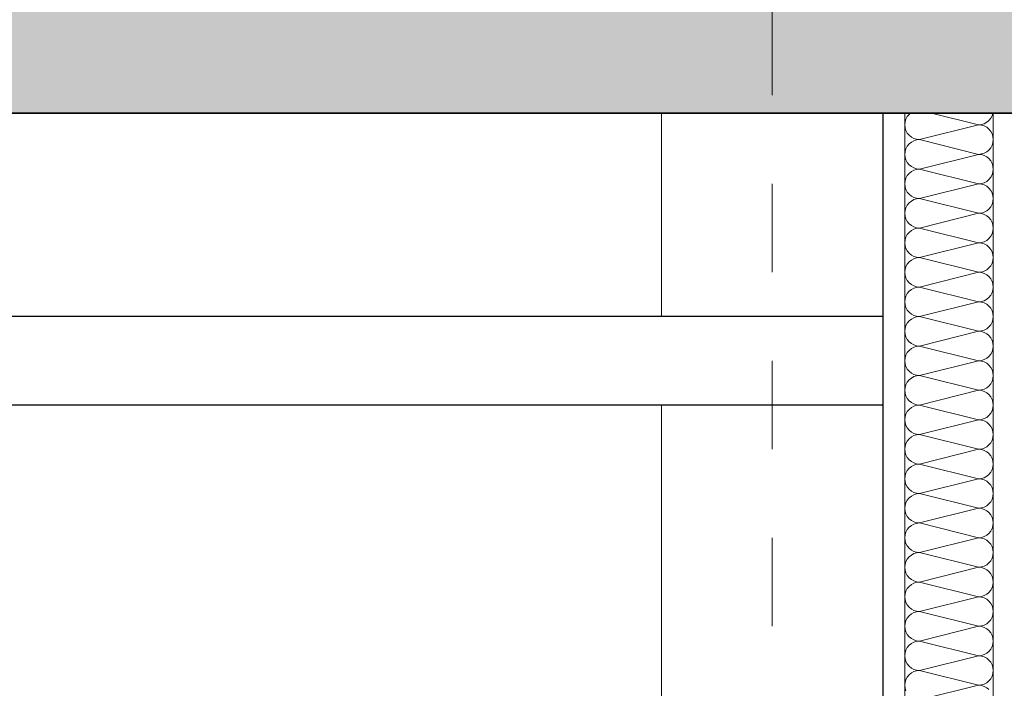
# Model space of a CAD drawing. Header units: metres. Extents: x -16 to 43.7, y -22.2 to 4.
# Tile 46 of 77: x 15.054 to 16.167, y -7.145 to -6.39. Entities that reach past the tile are written whole.
import ezdxf

# ---------------------------------------------------------------- set-up
doc = ezdxf.new("R2010")
doc.units = ezdxf.units.M
doc.header["$MEASUREMENT"] = 0
doc.linetypes.add('Raster', pattern=[0.2, 0.1, -0.05, 0, -0.05])
doc.layers.get('0').update_dxf_attribs({"color": 8, "lineweight": 9})
doc.layers.get('Defpoints').update_dxf_attribs({"color": 8, "lineweight": 9})
for name, color, linetype in [('Neubau_A-Decken', 8, 'Continuous'), ('Neubau_A-Stützen', 8, 'Continuous'), ('Neubau_A-TB Wände', 8, 'Continuous'), ('Neubau_B-abgehängte Decke', 8, 'Continuous'), ('Neubau_R-Konstruktionsraster gross', 33, 'Continuous'), ('Neubau_T-Bemaßung', 8, 'Continuous')]:
    doc.layers.add(name, color=color, linetype=linetype)
doc.styles.add('ERSTELLTER_STIL_2', font='arial.ttf')
doc.dimstyles.new('ERSTELLTER_STIL__1', dxfattribs={"dimtxt": 0.0875, "dimasz": 0.059375, "dimexe": 0.18, "dimexo": 0.0625, "dimgap": 0, "dimtad": 1, "dimzin": 0, "dimdsep": 46, "dimtxsty": 'ERSTELLTER_STIL_2', "dimblk": 'ARROWHEAD_6', "dimblk1": 'ARROWHEAD_6', "dimblk2": 'ARROWHEAD_6', "dimcen": 0.09, "dimclrd": 7, "dimclre": 7, "dimclrt": 7, "dimazin": 0, "dimtfac": 1, "dimtdec": 4, "dimtmove": 0, "dimatfit": 3, "dimfxl": 1, "dimtolj": 1, "dimtzin": 0, "dimarcsym": 0})

# ---------------------------------------------------------------- blocks, each defined once
blk = doc.blocks.new('*X235', base_point=(3718.7656, 0))
at = {"layer": 'Neubau_A-TB Wände', "color": 8, "linetype": 'Continuous', "lineweight": 9}
for p, q in [((4099.7113, 3.6759), (4099.7098, 3.673)), ((4099.7134, 3.6785), (4099.7113, 3.6759)), ((4099.7153, 3.68), (4099.7134, 3.6785)), ((4099.7918, 3.6667), (4099.7385, 3.68)), ((4099.8036, 3.6715), (4099.8057, 3.6741)), ((4099.8057, 3.6741), (4099.8072, 3.677)), ((4099.8072, 3.677), (4099.8082, 3.68)), ((4099.7088, 3.6699), (4099.7085, 3.6667)), ((4099.7085, 3.6667), (4099.7088, 3.6634)), ((4099.7098, 3.673), (4099.7088, 3.6699)), ((4099.7088, 3.6634), (4099.7098, 3.6603)), ((4099.7918, 3.6667), (4099.7252, 3.65)), ((4099.7918, 3.6667), (4099.7951, 3.667)), ((4099.7951, 3.6663), (4099.7918, 3.6667)), ((4099.7951, 3.667), (4099.7982, 3.6679)), ((4099.7982, 3.6654), (4099.7951, 3.6663)), ((4099.7982, 3.6679), (4099.8011, 3.6695)), ((4099.8011, 3.6639), (4099.7982, 3.6654)), ((4099.8011, 3.6695), (4099.8036, 3.6715)), ((4099.8036, 3.6618), (4099.8011, 3.6639)), ((4099.7098, 3.6603), (4099.7113, 3.6574)), ((4099.7113, 3.6574), (4099.7134, 3.6549)), ((4099.7134, 3.6549), (4099.7159, 3.6528)), ((4099.7159, 3.6528), (4099.7188, 3.6513)), ((4099.8057, 3.6593), (4099.8036, 3.6618)), ((4099.8072, 3.6564), (4099.8057, 3.6593)), ((4099.8082, 3.6533), (4099.8072, 3.6564)), ((4099.8085, 3.65), (4099.8082, 3.6533)), ((4099.7113, 3.6426), (4099.7098, 3.6397)), ((4099.7134, 3.6451), (4099.7113, 3.6426)), ((4099.7159, 3.6472), (4099.7134, 3.6451)), ((4099.7188, 3.6487), (4099.7159, 3.6472)), ((4099.7188, 3.6513), (4099.7219, 3.6503)), ((4099.7219, 3.6497), (4099.7188, 3.6487)), ((4099.7219, 3.6503), (4099.7252, 3.65)), ((4099.7252, 3.65), (4099.7219, 3.6497)), ((4099.7918, 3.6333), (4099.7252, 3.65)), ((4099.8036, 3.6382), (4099.8057, 3.6407)), ((4099.8057, 3.6407), (4099.8072, 3.6436)), ((4099.8072, 3.6436), (4099.8082, 3.6467)), ((4099.8082, 3.6467), (4099.8085, 3.65)), ((4099.7088, 3.6366), (4099.7085, 3.6333)), ((4099.7085, 3.6333), (4099.7088, 3.6301)), ((4099.7098, 3.6397), (4099.7088, 3.6366)), ((4099.7088, 3.6301), (4099.7098, 3.627)), ((4099.7918, 3.6333), (4099.7252, 3.6167)), ((4099.7918, 3.6333), (4099.7951, 3.6337)), ((4099.7951, 3.633), (4099.7918, 3.6333)), ((4099.7951, 3.6337), (4099.7982, 3.6346)), ((4099.7982, 3.6321), (4099.7951, 3.633)), ((4099.7982, 3.6346), (4099.8011, 3.6361)), ((4099.8011, 3.6305), (4099.7982, 3.6321)), ((4099.8011, 3.6361), (4099.8036, 3.6382)), ((4099.8036, 3.6285), (4099.8011, 3.6305)), ((4099.7098, 3.627), (4099.7113, 3.6241)), ((4099.7113, 3.6241), (4099.7134, 3.6215)), ((4099.7134, 3.6215), (4099.7159, 3.6195)), ((4099.7159, 3.6195), (4099.7188, 3.6179)), ((4099.7188, 3.6179), (4099.7219, 3.617)), ((4099.8057, 3.6259), (4099.8036, 3.6285)), ((4099.8072, 3.623), (4099.8057, 3.6259)), ((4099.8082, 3.6199), (4099.8072, 3.623)), ((4099.8085, 3.6167), (4099.8082, 3.6199)), ((4099.7113, 3.6093), (4099.7098, 3.6064)), ((4099.7134, 3.6118), (4099.7113, 3.6093)), ((4099.7159, 3.6139), (4099.7134, 3.6118)), ((4099.7188, 3.6154), (4099.7159, 3.6139)), ((4099.7219, 3.6163), (4099.7188, 3.6154)), ((4099.7219, 3.617), (4099.7252, 3.6167)), ((4099.7252, 3.6167), (4099.7219, 3.6163)), ((4099.7918, 3.6), (4099.7252, 3.6167)), ((4099.8036, 3.6049), (4099.8057, 3.6074)), ((4099.8057, 3.6074), (4099.8072, 3.6103)), ((4099.8072, 3.6103), (4099.8082, 3.6134)), ((4099.8082, 3.6134), (4099.8085, 3.6167)), ((4099.7088, 3.6033), (4099.7085, 3.6)), ((4099.7085, 3.6), (4099.7088, 3.5967)), ((4099.7098, 3.6064), (4099.7088, 3.6033)), ((4099.7088, 3.5967), (4099.7098, 3.5936)), ((4099.7918, 3.6), (4099.7252, 3.5833)), ((4099.7918, 3.6), (4099.7951, 3.6003)), ((4099.7951, 3.5997), (4099.7918, 3.6)), ((4099.7951, 3.6003), (4099.7982, 3.6013)), ((4099.7982, 3.5987), (4099.7951, 3.5997)), ((4099.7982, 3.6013), (4099.8011, 3.6028)), ((4099.8011, 3.5972), (4099.7982, 3.5987)), ((4099.8011, 3.6028), (4099.8036, 3.6049)), ((4099.8036, 3.5951), (4099.8011, 3.5972)), ((4099.7098, 3.5936), (4099.7113, 3.5907)), ((4099.7113, 3.5907), (4099.7134, 3.5882)), ((4099.7134, 3.5882), (4099.7159, 3.5861)), ((4099.7159, 3.5861), (4099.7188, 3.5846)), ((4099.7188, 3.5846), (4099.7219, 3.5837)), ((4099.8057, 3.5926), (4099.8036, 3.5951)), ((4099.8072, 3.5897), (4099.8057, 3.5926)), ((4099.8082, 3.5866), (4099.8072, 3.5897)), ((4099.8085, 3.5833), (4099.8082, 3.5866)), ((4099.7113, 3.5759), (4099.7098, 3.573)), ((4099.7134, 3.5785), (4099.7113, 3.5759)), ((4099.7159, 3.5805), (4099.7134, 3.5785)), ((4099.7188, 3.5821), (4099.7159, 3.5805)), ((4099.7219, 3.583), (4099.7188, 3.5821)), ((4099.7219, 3.5837), (4099.7252, 3.5833)), ((4099.7252, 3.5833), (4099.7219, 3.583)), ((4099.7918, 3.5667), (4099.7252, 3.5833)), ((4099.8036, 3.5715), (4099.8057, 3.5741)), ((4099.8057, 3.5741), (4099.8072, 3.577)), ((4099.8072, 3.577), (4099.8082, 3.5801)), ((4099.8082, 3.5801), (4099.8085, 3.5833)), ((4099.7088, 3.5699), (4099.7085, 3.5667)), ((4099.7085, 3.5667), (4099.7088, 3.5634)), ((4099.7098, 3.573), (4099.7088, 3.5699)), ((4099.7088, 3.5634), (4099.7098, 3.5603)), ((4099.7918, 3.5667), (4099.7252, 3.55)), ((4099.7918, 3.5667), (4099.7951, 3.567)), ((4099.7951, 3.5663), (4099.7918, 3.5667)), ((4099.7951, 3.567), (4099.7982, 3.5679)), ((4099.7982, 3.5654), (4099.7951, 3.5663)), ((4099.7982, 3.5679), (4099.8011, 3.5695)), ((4099.8011, 3.5639), (4099.7982, 3.5654)), ((4099.8011, 3.5695), (4099.8036, 3.5715)), ((4099.8036, 3.5618), (4099.8011, 3.5639)), ((4099.7098, 3.5603), (4099.7113, 3.5574)), ((4099.7113, 3.5574), (4099.7134, 3.5549)), ((4099.7134, 3.5549), (4099.7159, 3.5528)), ((4099.7159, 3.5528), (4099.7188, 3.5513)), ((4099.7188, 3.5513), (4099.7219, 3.5503)), ((4099.8057, 3.5593), (4099.8036, 3.5618)), ((4099.8072, 3.5564), (4099.8057, 3.5593)), ((4099.8082, 3.5533), (4099.8072, 3.5564)), ((4099.8085, 3.55), (4099.8082, 3.5533)), ((4099.7113, 3.5426), (4099.7098, 3.5397)), ((4099.7134, 3.5451), (4099.7113, 3.5426)), ((4099.7159, 3.5472), (4099.7134, 3.5451)), ((4099.7188, 3.5487), (4099.7159, 3.5472)), ((4099.7219, 3.5497), (4099.7188, 3.5487)), ((4099.7219, 3.5503), (4099.7252, 3.55)), ((4099.7252, 3.55), (4099.7219, 3.5497)), ((4099.7918, 3.5333), (4099.7252, 3.55)), ((4099.8036, 3.5382), (4099.8057, 3.5407)), ((4099.8057, 3.5407), (4099.8072, 3.5436)), ((4099.8072, 3.5436), (4099.8082, 3.5467)), ((4099.8082, 3.5467), (4099.8085, 3.55)), ((4099.7088, 3.5366), (4099.7085, 3.5333)), ((4099.7085, 3.5333), (4099.7088, 3.5301)), ((4099.7098, 3.5397), (4099.7088, 3.5366)), ((4099.7088, 3.5301), (4099.7098, 3.527)), ((4099.7918, 3.5333), (4099.7252, 3.5167)), ((4099.7918, 3.5333), (4099.7951, 3.5337)), ((4099.7951, 3.533), (4099.7918, 3.5333)), ((4099.7951, 3.5337), (4099.7982, 3.5346)), ((4099.7982, 3.5321), (4099.7951, 3.533)), ((4099.7982, 3.5346), (4099.8011, 3.5361)), ((4099.8011, 3.5305), (4099.7982, 3.5321)), ((4099.8011, 3.5361), (4099.8036, 3.5382)), ((4099.8036, 3.5285), (4099.8011, 3.5305)), ((4099.7098, 3.527), (4099.7113, 3.5241)), ((4099.7113, 3.5241), (4099.7134, 3.5215)), ((4099.7134, 3.5215), (4099.7159, 3.5195)), ((4099.7159, 3.5195), (4099.7188, 3.5179)), ((4099.7188, 3.5179), (4099.7219, 3.517)), ((4099.8057, 3.5259), (4099.8036, 3.5285)), ((4099.8072, 3.523), (4099.8057, 3.5259)), ((4099.8082, 3.5199), (4099.8072, 3.523)), ((4099.8085, 3.5167), (4099.8082, 3.5199)), ((4099.7113, 3.5093), (4099.7098, 3.5064)), ((4099.7134, 3.5118), (4099.7113, 3.5093)), ((4099.7159, 3.5139), (4099.7134, 3.5118)), ((4099.7188, 3.5154), (4099.7159, 3.5139)), ((4099.7219, 3.5163), (4099.7188, 3.5154)), ((4099.7219, 3.517), (4099.7252, 3.5167)), ((4099.7252, 3.5167), (4099.7219, 3.5163)), ((4099.7918, 3.5), (4099.7252, 3.5167)), ((4099.8036, 3.5049), (4099.8057, 3.5074)), ((4099.8057, 3.5074), (4099.8072, 3.5103)), ((4099.8072, 3.5103), (4099.8082, 3.5134)), ((4099.8082, 3.5134), (4099.8085, 3.5167)), ((4099.7088, 3.5033), (4099.7085, 3.5)), ((4099.7085, 3.5), (4099.7088, 3.4967)), ((4099.7098, 3.5064), (4099.7088, 3.5033)), ((4099.7088, 3.4967), (4099.7098, 3.4936)), ((4099.7918, 3.5), (4099.7252, 3.4833)), ((4099.7918, 3.5), (4099.7951, 3.5003)), ((4099.7951, 3.4997), (4099.7918, 3.5)), ((4099.7951, 3.5003), (4099.7982, 3.5013)), ((4099.7982, 3.4987), (4099.7951, 3.4997)), ((4099.7982, 3.5013), (4099.8011, 3.5028)), ((4099.8011, 3.4972), (4099.7982, 3.4987)), ((4099.8011, 3.5028), (4099.8036, 3.5049)), ((4099.8036, 3.4951), (4099.8011, 3.4972)), ((4099.7098, 3.4936), (4099.7113, 3.4907)), ((4099.7113, 3.4907), (4099.7134, 3.4882)), ((4099.7134, 3.4882), (4099.7159, 3.4861)), ((4099.7159, 3.4861), (4099.7188, 3.4846)), ((4099.7188, 3.4846), (4099.7219, 3.4837)), ((4099.8057, 3.4926), (4099.8036, 3.4951)), ((4099.8072, 3.4897), (4099.8057, 3.4926)), ((4099.8082, 3.4866), (4099.8072, 3.4897)), ((4099.8085, 3.4833), (4099.8082, 3.4866)), ((4099.7113, 3.4759), (4099.7098, 3.473)), ((4099.7134, 3.4785), (4099.7113, 3.4759)), ((4099.7159, 3.4805), (4099.7134, 3.4785)), ((4099.7188, 3.4821), (4099.7159, 3.4805)), ((4099.7219, 3.483), (4099.7188, 3.4821)), ((4099.7219, 3.4837), (4099.7252, 3.4833)), ((4099.7252, 3.4833), (4099.7219, 3.483)), ((4099.7918, 3.4667), (4099.7252, 3.4833)), ((4099.8036, 3.4715), (4099.8057, 3.4741)), ((4099.8057, 3.4741), (4099.8072, 3.477)), ((4099.8072, 3.477), (4099.8082, 3.4801)), ((4099.8082, 3.4801), (4099.8085, 3.4833)), ((4099.7088, 3.4699), (4099.7085, 3.4667)), ((4099.7085, 3.4667), (4099.7088, 3.4634)), ((4099.7098, 3.473), (4099.7088, 3.4699)), ((4099.7088, 3.4634), (4099.7098, 3.4603)), ((4099.7918, 3.4667), (4099.7252, 3.45)), ((4099.7918, 3.4667), (4099.7951, 3.467)), ((4099.7951, 3.4663), (4099.7918, 3.4667)), ((4099.7951, 3.467), (4099.7982, 3.4679)), ((4099.7982, 3.4654), (4099.7951, 3.4663)), ((4099.7982, 3.4679), (4099.8011, 3.4695)), ((4099.8011, 3.4639), (4099.7982, 3.4654)), ((4099.8011, 3.4695), (4099.8036, 3.4715)), ((4099.8036, 3.4618), (4099.8011, 3.4639)), ((4099.7098, 3.4603), (4099.7113, 3.4574)), ((4099.7113, 3.4574), (4099.7134, 3.4549)), ((4099.7134, 3.4549), (4099.7159, 3.4528)), ((4099.7159, 3.4528), (4099.7188, 3.4513)), ((4099.7188, 3.4513), (4099.7219, 3.4503)), ((4099.8057, 3.4593), (4099.8036, 3.4618)), ((4099.8072, 3.4564), (4099.8057, 3.4593)), ((4099.8082, 3.4533), (4099.8072, 3.4564)), ((4099.8085, 3.45), (4099.8082, 3.4533)), ((4099.7113, 3.4426), (4099.7098, 3.4397)), ((4099.7134, 3.4451), (4099.7113, 3.4426)), ((4099.7159, 3.4472), (4099.7134, 3.4451)), ((4099.7188, 3.4487), (4099.7159, 3.4472)), ((4099.7219, 3.4497), (4099.7188, 3.4487)), ((4099.7219, 3.4503), (4099.7252, 3.45)), ((4099.7252, 3.45), (4099.7219, 3.4497)), ((4099.7918, 3.4333), (4099.7252, 3.45)), ((4099.8036, 3.4382), (4099.8057, 3.4407)), ((4099.8057, 3.4407), (4099.8072, 3.4436)), ((4099.8072, 3.4436), (4099.8082, 3.4467)), ((4099.8082, 3.4467), (4099.8085, 3.45)), ((4099.7088, 3.4366), (4099.7085, 3.4333)), ((4099.7085, 3.4333), (4099.7088, 3.4301)), ((4099.7098, 3.4397), (4099.7088, 3.4366)), ((4099.7088, 3.4301), (4099.7098, 3.427)), ((4099.7918, 3.4333), (4099.7252, 3.4167)), ((4099.7918, 3.4333), (4099.7951, 3.4337)), ((4099.7951, 3.433), (4099.7918, 3.4333)), ((4099.7951, 3.4337), (4099.7982, 3.4346)), ((4099.7982, 3.4321), (4099.7951, 3.433)), ((4099.7982, 3.4346), (4099.8011, 3.4361)), ((4099.8011, 3.4305), (4099.7982, 3.4321)), ((4099.8011, 3.4361), (4099.8036, 3.4382)), ((4099.8036, 3.4285), (4099.8011, 3.4305)), ((4099.7098, 3.427), (4099.7113, 3.4241)), ((4099.7113, 3.4241), (4099.7134, 3.4215)), ((4099.7134, 3.4215), (4099.7159, 3.4195)), ((4099.7159, 3.4195), (4099.7188, 3.4179)), ((4099.7188, 3.4179), (4099.7219, 3.417)), ((4099.8057, 3.4259), (4099.8036, 3.4285)), ((4099.8072, 3.423), (4099.8057, 3.4259)), ((4099.8082, 3.4199), (4099.8072, 3.423)), ((4099.8085, 3.4167), (4099.8082, 3.4199)), ((4099.7113, 3.4093), (4099.7098, 3.4064)), ((4099.7134, 3.4118), (4099.7113, 3.4093)), ((4099.7159, 3.4139), (4099.7134, 3.4118)), ((4099.7188, 3.4154), (4099.7159, 3.4139)), ((4099.7219, 3.4163), (4099.7188, 3.4154)), ((4099.7219, 3.417), (4099.7252, 3.4167)), ((4099.7252, 3.4167), (4099.7219, 3.4163)), ((4099.7918, 3.4), (4099.7252, 3.4167)), ((4099.8036, 3.4049), (4099.8057, 3.4074)), ((4099.8057, 3.4074), (4099.8072, 3.4103)), ((4099.8072, 3.4103), (4099.8082, 3.4134)), ((4099.8082, 3.4134), (4099.8085, 3.4167)), ((4099.7088, 3.4033), (4099.7085, 3.4)), ((4099.7085, 3.4), (4099.7088, 3.3967)), ((4099.7098, 3.4064), (4099.7088, 3.4033)), ((4099.7088, 3.3967), (4099.7098, 3.3936)), ((4099.7918, 3.4), (4099.7252, 3.3833)), ((4099.7918, 3.4), (4099.7951, 3.4003)), ((4099.7951, 3.3997), (4099.7918, 3.4)), ((4099.7951, 3.4003), (4099.7982, 3.4013)), ((4099.7982, 3.3987), (4099.7951, 3.3997)), ((4099.7982, 3.4013), (4099.8011, 3.4028)), ((4099.8011, 3.3972), (4099.7982, 3.3987)), ((4099.8011, 3.4028), (4099.8036, 3.4049)), ((4099.8036, 3.3951), (4099.8011, 3.3972)), ((4099.7098, 3.3936), (4099.7113, 3.3907)), ((4099.7113, 3.3907), (4099.7134, 3.3882)), ((4099.7134, 3.3882), (4099.7159, 3.3861)), ((4099.7159, 3.3861), (4099.7188, 3.3846)), ((4099.7188, 3.3846), (4099.7219, 3.3837)), ((4099.8057, 3.3926), (4099.8036, 3.3951)), ((4099.8072, 3.3897), (4099.8057, 3.3926)), ((4099.8082, 3.3866), (4099.8072, 3.3897)), ((4099.8085, 3.3833), (4099.8082, 3.3866)), ((4099.7098, 3.373), (4099.7088, 3.3699)), ((4099.7113, 3.3759), (4099.7098, 3.373)), ((4099.7134, 3.3785), (4099.7113, 3.3759)), ((4099.7159, 3.3805), (4099.7134, 3.3785)), ((4099.7188, 3.3821), (4099.7159, 3.3805)), ((4099.7219, 3.383), (4099.7188, 3.3821)), ((4099.7219, 3.3837), (4099.7252, 3.3833)), ((4099.7252, 3.3833), (4099.7219, 3.383)), ((4099.7918, 3.3667), (4099.7252, 3.3833)), ((4099.8036, 3.3715), (4099.8057, 3.3741)), ((4099.8057, 3.3741), (4099.8072, 3.377)), ((4099.8072, 3.377), (4099.8082, 3.3801)), ((4099.8082, 3.3801), (4099.8085, 3.3833)), ((4099.7088, 3.3699), (4099.7085, 3.3667)), ((4099.7085, 3.3667), (4099.7088, 3.3634)), ((4099.7088, 3.3634), (4099.7098, 3.3603)), ((4099.7918, 3.3667), (4099.7252, 3.35)), ((4099.7918, 3.3667), (4099.7951, 3.367)), ((4099.7951, 3.3663), (4099.7918, 3.3667)), ((4099.7951, 3.367), (4099.7982, 3.3679)), ((4099.7982, 3.3654), (4099.7951, 3.3663)), ((4099.7982, 3.3679), (4099.8011, 3.3695)), ((4099.8011, 3.3639), (4099.7982, 3.3654)), ((4099.8011, 3.3695), (4099.8036, 3.3715)), ((4099.8036, 3.3618), (4099.8011, 3.3639)), ((4099.7098, 3.3603), (4099.7113, 3.3574)), ((4099.7113, 3.3574), (4099.7134, 3.3549)), ((4099.7134, 3.3549), (4099.7159, 3.3528)), ((4099.7159, 3.3528), (4099.7188, 3.3513)), ((4099.7188, 3.3513), (4099.7219, 3.3503)), ((4099.8057, 3.3593), (4099.8036, 3.3618)), ((4099.8072, 3.3564), (4099.8057, 3.3593)), ((4099.8082, 3.3533), (4099.8072, 3.3564)), ((4099.8085, 3.35), (4099.8082, 3.3533)), ((4099.7098, 3.3397), (4099.7088, 3.3366)), ((4099.7113, 3.3426), (4099.7098, 3.3397)), ((4099.7134, 3.3451), (4099.7113, 3.3426)), ((4099.7159, 3.3472), (4099.7134, 3.3451)), ((4099.7188, 3.3487), (4099.7159, 3.3472)), ((4099.7219, 3.3497), (4099.7188, 3.3487)), ((4099.7219, 3.3503), (4099.7252, 3.35)), ((4099.7252, 3.35), (4099.7219, 3.3497)), ((4099.7918, 3.3333), (4099.7252, 3.35)), ((4099.8036, 3.3382), (4099.8057, 3.3407)), ((4099.8057, 3.3407), (4099.8072, 3.3436)), ((4099.8072, 3.3436), (4099.8082, 3.3467)), ((4099.8082, 3.3467), (4099.8085, 3.35)), ((4099.7088, 3.3366), (4099.7085, 3.3333)), ((4099.7085, 3.3333), (4099.7088, 3.3301)), ((4099.7088, 3.3301), (4099.7098, 3.327)), ((4099.7918, 3.3333), (4099.7252, 3.3167)), ((4099.7918, 3.3333), (4099.7951, 3.3337)), ((4099.7951, 3.333), (4099.7918, 3.3333)), ((4099.7951, 3.3337), (4099.7982, 3.3346)), ((4099.7982, 3.3321), (4099.7951, 3.333)), ((4099.7982, 3.3346), (4099.8011, 3.3361)), ((4099.8011, 3.3305), (4099.7982, 3.3321)), ((4099.8011, 3.3361), (4099.8036, 3.3382)), ((4099.8036, 3.3285), (4099.8011, 3.3305)), ((4099.7098, 3.327), (4099.7113, 3.3241)), ((4099.7113, 3.3241), (4099.7134, 3.3215)), ((4099.7134, 3.3215), (4099.7159, 3.3195)), ((4099.7159, 3.3195), (4099.7188, 3.3179)), ((4099.7188, 3.3179), (4099.7219, 3.317)), ((4099.8057, 3.3259), (4099.8036, 3.3285)), ((4099.8072, 3.323), (4099.8057, 3.3259)), ((4099.8082, 3.3199), (4099.8072, 3.323)), ((4099.8085, 3.3167), (4099.8082, 3.3199)), ((4099.7098, 3.3064), (4099.7088, 3.3033)), ((4099.7113, 3.3093), (4099.7098, 3.3064)), ((4099.7134, 3.3118), (4099.7113, 3.3093)), ((4099.7159, 3.3139), (4099.7134, 3.3118)), ((4099.7188, 3.3154), (4099.7159, 3.3139)), ((4099.7219, 3.3163), (4099.7188, 3.3154)), ((4099.7219, 3.317), (4099.7252, 3.3167)), ((4099.7252, 3.3167), (4099.7219, 3.3163)), ((4099.7918, 3.3), (4099.7252, 3.3167)), ((4099.8036, 3.3049), (4099.8057, 3.3074)), ((4099.8057, 3.3074), (4099.8072, 3.3103)), ((4099.8072, 3.3103), (4099.8082, 3.3134)), ((4099.8082, 3.3134), (4099.8085, 3.3167)), ((4099.7088, 3.3033), (4099.7085, 3.3)), ((4099.7085, 3.3), (4099.7088, 3.2967)), ((4099.7088, 3.2967), (4099.7098, 3.2936)), ((4099.7918, 3.3), (4099.7252, 3.2833)), ((4099.7918, 3.3), (4099.7951, 3.3003)), ((4099.7951, 3.2997), (4099.7918, 3.3)), ((4099.7951, 3.3003), (4099.7982, 3.3013)), ((4099.7982, 3.2987), (4099.7951, 3.2997)), ((4099.7982, 3.3013), (4099.8011, 3.3028)), ((4099.8011, 3.2972), (4099.7982, 3.2987)), ((4099.8011, 3.3028), (4099.8036, 3.3049)), ((4099.8036, 3.2951), (4099.8011, 3.2972)), ((4099.8057, 3.2926), (4099.8036, 3.2951)), ((4099.7098, 3.2936), (4099.7113, 3.2907)), ((4099.7113, 3.2907), (4099.7134, 3.2882)), ((4099.7134, 3.2882), (4099.7159, 3.2861)), ((4099.7159, 3.2861), (4099.7188, 3.2846)), ((4099.7188, 3.2846), (4099.7219, 3.2837)), ((4099.8072, 3.2897), (4099.8057, 3.2926)), ((4099.8082, 3.2866), (4099.8072, 3.2897)), ((4099.8085, 3.2833), (4099.8082, 3.2866)), ((4099.7098, 3.273), (4099.7088, 3.2699)), ((4099.7113, 3.2759), (4099.7098, 3.273)), ((4099.7134, 3.2785), (4099.7113, 3.2759)), ((4099.7159, 3.2805), (4099.7134, 3.2785)), ((4099.7188, 3.2821), (4099.7159, 3.2805)), ((4099.7219, 3.283), (4099.7188, 3.2821)), ((4099.7219, 3.2837), (4099.7252, 3.2833)), ((4099.7252, 3.2833), (4099.7219, 3.283)), ((4099.7918, 3.2667), (4099.7252, 3.2833)), ((4099.8036, 3.2715), (4099.8057, 3.2741)), ((4099.8057, 3.2741), (4099.8072, 3.277)), ((4099.8072, 3.277), (4099.8082, 3.2801)), ((4099.8082, 3.2801), (4099.8085, 3.2833)), ((4099.7088, 3.2699), (4099.7085, 3.2667)), ((4099.7085, 3.2667), (4099.7088, 3.2634)), ((4099.7088, 3.2634), (4099.7098, 3.2603)), ((4099.7918, 3.2667), (4099.7252, 3.25)), ((4099.7918, 3.2667), (4099.7951, 3.267)), ((4099.7951, 3.2663), (4099.7918, 3.2667)), ((4099.7951, 3.267), (4099.7982, 3.2679)), ((4099.7982, 3.2654), (4099.7951, 3.2663)), ((4099.7982, 3.2679), (4099.8011, 3.2695)), ((4099.8011, 3.2639), (4099.7982, 3.2654)), ((4099.8011, 3.2695), (4099.8036, 3.2715)), ((4099.8036, 3.2618), (4099.8011, 3.2639)), ((4099.8057, 3.2593), (4099.8036, 3.2618)), ((4099.7098, 3.2603), (4099.7113, 3.2574)), ((4099.7113, 3.2574), (4099.7134, 3.2549)), ((4099.7134, 3.2549), (4099.7159, 3.2528)), ((4099.7159, 3.2528), (4099.7188, 3.2513)), ((4099.7188, 3.2513), (4099.7219, 3.2503)), ((4099.8072, 3.2564), (4099.8057, 3.2593)), ((4099.8082, 3.2533), (4099.8072, 3.2564)), ((4099.8085, 3.25), (4099.8082, 3.2533)), ((4099.7098, 3.2397), (4099.7088, 3.2366)), ((4099.7113, 3.2426), (4099.7098, 3.2397)), ((4099.7134, 3.2451), (4099.7113, 3.2426)), ((4099.7159, 3.2472), (4099.7134, 3.2451)), ((4099.7188, 3.2487), (4099.7159, 3.2472)), ((4099.7219, 3.2497), (4099.7188, 3.2487)), ((4099.7219, 3.2503), (4099.7252, 3.25)), ((4099.7252, 3.25), (4099.7219, 3.2497)), ((4099.7918, 3.2333), (4099.7252, 3.25)), ((4099.8036, 3.2382), (4099.8057, 3.2407)), ((4099.8057, 3.2407), (4099.8072, 3.2436)), ((4099.8072, 3.2436), (4099.8082, 3.2467)), ((4099.8082, 3.2467), (4099.8085, 3.25)), ((4099.7088, 3.2366), (4099.7085, 3.2333)), ((4099.7085, 3.2333), (4099.7088, 3.2301)), ((4099.7088, 3.2301), (4099.7098, 3.227)), ((4099.7918, 3.2333), (4099.7252, 3.2167)), ((4099.7918, 3.2333), (4099.7951, 3.2337)), ((4099.7951, 3.233), (4099.7918, 3.2333)), ((4099.7951, 3.2337), (4099.7982, 3.2346)), ((4099.7982, 3.2321), (4099.7951, 3.233)), ((4099.7982, 3.2346), (4099.8011, 3.2361)), ((4099.8011, 3.2305), (4099.7982, 3.2321)), ((4099.8011, 3.2361), (4099.8036, 3.2382)), ((4099.8036, 3.2285), (4099.8011, 3.2305)), ((4099.8057, 3.2259), (4099.8036, 3.2285)), ((4099.7098, 3.227), (4099.7113, 3.2241)), ((4099.7113, 3.2241), (4099.7134, 3.2215)), ((4099.7134, 3.2215), (4099.7159, 3.2195)), ((4099.7159, 3.2195), (4099.7188, 3.2179)), ((4099.7188, 3.2179), (4099.7219, 3.217)), ((4099.8072, 3.223), (4099.8057, 3.2259)), ((4099.8082, 3.2199), (4099.8072, 3.223)), ((4099.8085, 3.2167), (4099.8082, 3.2199)), ((4099.7098, 3.2064), (4099.7088, 3.2033)), ((4099.7113, 3.2093), (4099.7098, 3.2064)), ((4099.7134, 3.2118), (4099.7113, 3.2093)), ((4099.7159, 3.2139), (4099.7134, 3.2118)), ((4099.7188, 3.2154), (4099.7159, 3.2139)), ((4099.7219, 3.2163), (4099.7188, 3.2154)), ((4099.7219, 3.217), (4099.7252, 3.2167)), ((4099.7252, 3.2167), (4099.7219, 3.2163)), ((4099.7918, 3.2), (4099.7252, 3.2167)), ((4099.8036, 3.2049), (4099.8057, 3.2074)), ((4099.8057, 3.2074), (4099.8072, 3.2103)), ((4099.8072, 3.2103), (4099.8082, 3.2134)), ((4099.8082, 3.2134), (4099.8085, 3.2167)), ((4099.7088, 3.2033), (4099.7085, 3.2)), ((4099.7085, 3.2), (4099.7088, 3.1967)), ((4099.7088, 3.1967), (4099.7098, 3.1936)), ((4099.7918, 3.2), (4099.7252, 3.1833)), ((4099.7918, 3.2), (4099.7951, 3.2003)), ((4099.7951, 3.1997), (4099.7918, 3.2)), ((4099.7951, 3.2003), (4099.7982, 3.2013)), ((4099.7982, 3.1987), (4099.7951, 3.1997)), ((4099.7982, 3.2013), (4099.8011, 3.2028)), ((4099.8011, 3.1972), (4099.7982, 3.1987)), ((4099.8011, 3.2028), (4099.8036, 3.2049)), ((4099.8036, 3.1951), (4099.8011, 3.1972)), ((4099.8057, 3.1926), (4099.8036, 3.1951)), ((4099.7098, 3.1936), (4099.7113, 3.1907)), ((4099.7113, 3.1907), (4099.7134, 3.1882)), ((4099.7134, 3.1882), (4099.7159, 3.1861)), ((4099.7159, 3.1861), (4099.7188, 3.1846)), ((4099.7188, 3.1846), (4099.7219, 3.1837)), ((4099.8072, 3.1897), (4099.8057, 3.1926)), ((4099.8082, 3.1866), (4099.8072, 3.1897)), ((4099.8085, 3.1833), (4099.8082, 3.1866)), ((4099.7098, 3.173), (4099.7088, 3.1699)), ((4099.7113, 3.1759), (4099.7098, 3.173)), ((4099.7134, 3.1785), (4099.7113, 3.1759)), ((4099.7159, 3.1805), (4099.7134, 3.1785)), ((4099.7188, 3.1821), (4099.7159, 3.1805)), ((4099.7219, 3.183), (4099.7188, 3.1821)), ((4099.7219, 3.1837), (4099.7252, 3.1833)), ((4099.7252, 3.1833), (4099.7219, 3.183)), ((4099.7918, 3.1667), (4099.7252, 3.1833)), ((4099.8036, 3.1715), (4099.8057, 3.1741)), ((4099.8057, 3.1741), (4099.8072, 3.177)), ((4099.8072, 3.177), (4099.8082, 3.1801)), ((4099.8082, 3.1801), (4099.8085, 3.1833)), ((4099.7088, 3.1699), (4099.7085, 3.1667)), ((4099.7085, 3.1667), (4099.7088, 3.1634)), ((4099.7088, 3.1634), (4099.7098, 3.1603)), ((4099.7918, 3.1667), (4099.7252, 3.15)), ((4099.7918, 3.1667), (4099.7951, 3.167)), ((4099.7951, 3.1663), (4099.7918, 3.1667)), ((4099.7951, 3.167), (4099.7982, 3.1679)), ((4099.7982, 3.1654), (4099.7951, 3.1663)), ((4099.7982, 3.1679), (4099.8011, 3.1695)), ((4099.8011, 3.1639), (4099.7982, 3.1654)), ((4099.8011, 3.1695), (4099.8036, 3.1715)), ((4099.8036, 3.1618), (4099.8011, 3.1639)), ((4099.8057, 3.1593), (4099.8036, 3.1618)), ((4099.7098, 3.1603), (4099.7113, 3.1574)), ((4099.7113, 3.1574), (4099.7134, 3.1549)), ((4099.7134, 3.1549), (4099.7159, 3.1528)), ((4099.7159, 3.1528), (4099.7188, 3.1513)), ((4099.7188, 3.1513), (4099.7219, 3.1503)), ((4099.8072, 3.1564), (4099.8057, 3.1593)), ((4099.8082, 3.1533), (4099.8072, 3.1564)), ((4099.8085, 3.15), (4099.8082, 3.1533)), ((4099.7098, 3.1397), (4099.7088, 3.1366)), ((4099.7113, 3.1426), (4099.7098, 3.1397)), ((4099.7134, 3.1451), (4099.7113, 3.1426)), ((4099.7159, 3.1472), (4099.7134, 3.1451)), ((4099.7188, 3.1487), (4099.7159, 3.1472)), ((4099.7219, 3.1497), (4099.7188, 3.1487)), ((4099.7219, 3.1503), (4099.7252, 3.15)), ((4099.7252, 3.15), (4099.7219, 3.1497)), ((4099.7918, 3.1333), (4099.7252, 3.15)), ((4099.8036, 3.1382), (4099.8057, 3.1407)), ((4099.8057, 3.1407), (4099.8072, 3.1436)), ((4099.8072, 3.1436), (4099.8082, 3.1467)), ((4099.8082, 3.1467), (4099.8085, 3.15)), ((4099.7088, 3.1366), (4099.7085, 3.1333)), ((4099.7085, 3.1333), (4099.7088, 3.1301)), ((4099.7088, 3.1301), (4099.7098, 3.127)), ((4099.7918, 3.1333), (4099.7252, 3.1167)), ((4099.7918, 3.1333), (4099.7951, 3.1337)), ((4099.7951, 3.133), (4099.7918, 3.1333)), ((4099.7951, 3.1337), (4099.7982, 3.1346)), ((4099.7982, 3.1321), (4099.7951, 3.133)), ((4099.7982, 3.1346), (4099.8011, 3.1361)), ((4099.8011, 3.1305), (4099.7982, 3.1321)), ((4099.8011, 3.1361), (4099.8036, 3.1382)), ((4099.8036, 3.1285), (4099.8011, 3.1305)), ((4099.8057, 3.1259), (4099.8036, 3.1285)), ((4099.7098, 3.127), (4099.7113, 3.1241)), ((4099.7113, 3.1241), (4099.7134, 3.1215)), ((4099.7134, 3.1215), (4099.7159, 3.1195)), ((4099.7159, 3.1195), (4099.7188, 3.1179)), ((4099.7188, 3.1179), (4099.7219, 3.117)), ((4099.7219, 3.117), (4099.7252, 3.1167)), ((4099.8072, 3.123), (4099.8057, 3.1259)), ((4099.8082, 3.1199), (4099.8072, 3.123)), ((4099.8085, 3.1167), (4099.8082, 3.1199)), ((4099.7098, 3.1064), (4099.7088, 3.1033)), ((4099.7113, 3.1093), (4099.7098, 3.1064)), ((4099.7134, 3.1118), (4099.7113, 3.1093)), ((4099.7159, 3.1139), (4099.7134, 3.1118)), ((4099.7188, 3.1154), (4099.7159, 3.1139)), ((4099.7219, 3.1163), (4099.7188, 3.1154)), ((4099.7252, 3.1167), (4099.7219, 3.1163)), ((4099.7918, 3.1), (4099.7252, 3.1167)), ((4099.8036, 3.1049), (4099.8057, 3.1074)), ((4099.8057, 3.1074), (4099.8072, 3.1103)), ((4099.8072, 3.1103), (4099.8082, 3.1134)), ((4099.8082, 3.1134), (4099.8085, 3.1167)), ((4099.7088, 3.1033), (4099.7085, 3.1)), ((4099.7085, 3.1), (4099.7088, 3.0967)), ((4099.7088, 3.0967), (4099.7098, 3.0936)), ((4099.7918, 3.1), (4099.7252, 3.0833)), ((4099.7918, 3.1), (4099.7951, 3.1003)), ((4099.7951, 3.0997), (4099.7918, 3.1)), ((4099.7951, 3.1003), (4099.7982, 3.1013)), ((4099.7982, 3.0987), (4099.7951, 3.0997)), ((4099.7982, 3.1013), (4099.8011, 3.1028)), ((4099.8011, 3.0972), (4099.7982, 3.0987)), ((4099.8011, 3.1028), (4099.8036, 3.1049)), ((4099.8036, 3.0951), (4099.8011, 3.0972)), ((4099.8057, 3.0926), (4099.8036, 3.0951)), ((4099.7098, 3.0936), (4099.7113, 3.0907)), ((4099.7113, 3.0907), (4099.7134, 3.0882)), ((4099.7134, 3.0882), (4099.7159, 3.0861)), ((4099.7159, 3.0861), (4099.7188, 3.0846)), ((4099.7188, 3.0846), (4099.7219, 3.0837)), ((4099.7219, 3.0837), (4099.7252, 3.0833)), ((4099.8072, 3.0897), (4099.8057, 3.0926)), ((4099.8082, 3.0866), (4099.8072, 3.0897)), ((4099.8085, 3.0833), (4099.8082, 3.0866)), ((4099.7098, 3.073), (4099.7088, 3.0699)), ((4099.7113, 3.0759), (4099.7098, 3.073)), ((4099.7134, 3.0785), (4099.7113, 3.0759)), ((4099.7159, 3.0805), (4099.7134, 3.0785)), ((4099.7188, 3.0821), (4099.7159, 3.0805)), ((4099.7219, 3.083), (4099.7188, 3.0821)), ((4099.7252, 3.0833), (4099.7219, 3.083)), ((4099.7918, 3.0667), (4099.7252, 3.0833)), ((4099.8036, 3.0715), (4099.8057, 3.0741)), ((4099.8057, 3.0741), (4099.8072, 3.077)), ((4099.8072, 3.077), (4099.8082, 3.0801)), ((4099.8082, 3.0801), (4099.8085, 3.0833)), ((4099.7088, 3.0699), (4099.7085, 3.0667)), ((4099.7085, 3.0667), (4099.7088, 3.0634)), ((4099.7088, 3.0634), (4099.7098, 3.0603)), ((4099.7918, 3.0667), (4099.7252, 3.05)), ((4099.7918, 3.0667), (4099.7951, 3.067)), ((4099.7951, 3.0663), (4099.7918, 3.0667)), ((4099.7951, 3.067), (4099.7982, 3.0679)), ((4099.7982, 3.0654), (4099.7951, 3.0663)), ((4099.7982, 3.0679), (4099.8011, 3.0695)), ((4099.8011, 3.0639), (4099.7982, 3.0654)), ((4099.8011, 3.0695), (4099.8036, 3.0715)), ((4099.8036, 3.0618), (4099.8011, 3.0639)), ((4099.8057, 3.0593), (4099.8036, 3.0618)), ((4099.7098, 3.0603), (4099.7113, 3.0574)), ((4099.7113, 3.0574), (4099.7134, 3.0549)), ((4099.7134, 3.0549), (4099.7159, 3.0528)), ((4099.7159, 3.0528), (4099.7188, 3.0513)), ((4099.7188, 3.0513), (4099.7219, 3.0503)), ((4099.7219, 3.0503), (4099.7252, 3.05)), ((4099.8072, 3.0564), (4099.8057, 3.0593)), ((4099.8082, 3.0533), (4099.8072, 3.0564)), ((4099.8085, 3.05), (4099.8082, 3.0533)), ((4099.7098, 3.0397), (4099.7088, 3.0366)), ((4099.7113, 3.0426), (4099.7098, 3.0397)), ((4099.7134, 3.0451), (4099.7113, 3.0426)), ((4099.7159, 3.0472), (4099.7134, 3.0451)), ((4099.7188, 3.0487), (4099.7159, 3.0472)), ((4099.7219, 3.0497), (4099.7188, 3.0487)), ((4099.7252, 3.05), (4099.7219, 3.0497)), ((4099.7918, 3.0333), (4099.7252, 3.05)), ((4099.8036, 3.0382), (4099.8057, 3.0407)), ((4099.8057, 3.0407), (4099.8072, 3.0436)), ((4099.8072, 3.0436), (4099.8082, 3.0467)), ((4099.8082, 3.0467), (4099.8085, 3.05)), ((4099.7088, 3.0366), (4099.7085, 3.0333)), ((4099.7085, 3.0333), (4099.7088, 3.0301)), ((4099.7088, 3.0301), (4099.7098, 3.027)), ((4099.7918, 3.0333), (4099.7252, 3.0167)), ((4099.7918, 3.0333), (4099.7951, 3.0337)), ((4099.7951, 3.033), (4099.7918, 3.0333)), ((4099.7951, 3.0337), (4099.7982, 3.0346)), ((4099.7982, 3.0321), (4099.7951, 3.033)), ((4099.7982, 3.0346), (4099.8011, 3.0361)), ((4099.8011, 3.0305), (4099.7982, 3.0321)), ((4099.8011, 3.0361), (4099.8036, 3.0382)), ((4099.8036, 3.0285), (4099.8011, 3.0305))]:
    blk.add_line(p, q, dxfattribs=at)
blk = doc.blocks.new('ARROWHEAD_6')
at = {"color": 0, "linetype": 'Continuous', "lineweight": 0}
for p, q in [((-0.5, -0.5), (0.5, 0.5)), ((0, 0), (-1, 0))]:
    blk.add_line(p, q, dxfattribs=at)
blk = doc.blocks.new('*D281')
at = {"layer": 'Defpoints', "color": 0, "linetype": 'Continuous', "transparency": 16777216}
for p in [(4.1043, -6.495), (11.715, -6.495), (23.73, -10.355)]:
    blk.add_point(p, dxfattribs=at)
at = {"layer": 'Neubau_T-Bemaßung', "linetype": 'Continuous', "lineweight": -2, "transparency": 16777216}
for p, q in [((11.6525, -6.495), (3.9243, -6.495)), ((4.1043, -6.5544), (4.1043, -8.3149)), ((4.1043, -10.2956), (4.1043, -8.5421)), ((23.6675, -10.355), (3.9243, -10.355))]:
    blk.add_line(p, q, dxfattribs=at)
at = {"layer": 'Neubau_T-Bemaßung', "linetype": 'Continuous', "lineweight": -2, "transparency": 16777216, "xscale": 0.059375, "yscale": 0.059375, "zscale": 0.059375}
for p, rotation in [((4.1043, -6.495), 90), ((4.1043, -10.355), 270)]:
    blk.add_blockref('ARROWHEAD_6', p, dxfattribs=dict(at, rotation=rotation))
at = {"layer": 'Neubau_T-Bemaßung', "linetype": 'Continuous', "lineweight": 9, "transparency": 16777216, "insert": (4.1043, -8.4285), "char_height": 0.0875, "attachment_point": 5, "rotation": 90, "style": 'ERSTELLTER_STIL_2'}
blk.add_mtext('\\A1;3.86', dxfattribs=at)
blk = doc.blocks.new('*D282')
at = {"layer": 'Defpoints', "color": 0, "linetype": 'Continuous', "transparency": 16777216}
for p in [(4.1043, -6.195), (23.555, -6.195), (11.715, -6.495)]:
    blk.add_point(p, dxfattribs=at)
at = {"layer": 'Neubau_T-Bemaßung', "linetype": 'Continuous', "lineweight": -2, "transparency": 16777216}
for p, q in [((4.1043, -6.1356), (4.1043, -6.0763)), ((23.4925, -6.195), (3.9243, -6.195)), ((4.1043, -6.195), (4.1043, -6.2317)), ((4.1043, -6.495), (4.1043, -6.4586)), ((11.6525, -6.495), (3.9243, -6.495)), ((4.1043, -6.5544), (4.1043, -6.6138))]:
    blk.add_line(p, q, dxfattribs=at)
at = {"layer": 'Neubau_T-Bemaßung', "linetype": 'Continuous', "lineweight": -2, "transparency": 16777216, "xscale": 0.059375, "yscale": 0.059375, "zscale": 0.059375}
for p, rotation in [((4.1043, -6.195), 270), ((4.1043, -6.495), 90)]:
    blk.add_blockref('ARROWHEAD_6', p, dxfattribs=dict(at, rotation=rotation))
at = {"layer": 'Neubau_T-Bemaßung', "linetype": 'Continuous', "lineweight": 9, "transparency": 16777216, "insert": (4.1043, -6.3451), "char_height": 0.0875, "attachment_point": 5, "rotation": 90, "style": 'ERSTELLTER_STIL_2'}
blk.add_mtext('\\A1;0.30', dxfattribs=at)
blk = doc.blocks.new('*D296')
at = {"layer": 'Defpoints', "color": 0, "linetype": 'Continuous', "transparency": 16777216}
for p in [(3.7543, -6.195), (23.555, -6.195), (11.715, -6.495)]:
    blk.add_point(p, dxfattribs=at)
at = {"layer": 'Neubau_T-Bemaßung', "linetype": 'Continuous', "lineweight": -2, "transparency": 16777216}
for p, q in [((3.7543, -6.1356), (3.7543, -6.0763)), ((23.4925, -6.195), (3.5743, -6.195)), ((3.7543, -6.195), (3.7543, -6.2317)), ((3.7543, -6.495), (3.7543, -6.4586)), ((11.6525, -6.495), (3.5743, -6.495)), ((3.7543, -6.5544), (3.7543, -6.6138))]:
    blk.add_line(p, q, dxfattribs=at)
at = {"layer": 'Neubau_T-Bemaßung', "linetype": 'Continuous', "lineweight": -2, "transparency": 16777216, "xscale": 0.059375, "yscale": 0.059375, "zscale": 0.059375}
for p, rotation in [((3.7543, -6.195), 270), ((3.7543, -6.495), 90)]:
    blk.add_blockref('ARROWHEAD_6', p, dxfattribs=dict(at, rotation=rotation))
at = {"layer": 'Neubau_T-Bemaßung', "linetype": 'Continuous', "lineweight": 9, "transparency": 16777216, "insert": (3.7543, -6.3451), "char_height": 0.0875, "attachment_point": 5, "rotation": 90, "style": 'ERSTELLTER_STIL_2'}
blk.add_mtext('\\A1;0.30', dxfattribs=at)
blk = doc.blocks.new('*D306')
at = {"layer": 'Defpoints', "color": 0, "linetype": 'Continuous', "transparency": 16777216}
for p in [(11.715, -6.495), (19.7579, -6.495), (23.73, -10.355)]:
    blk.add_point(p, dxfattribs=at)
at = {"layer": 'Neubau_T-Bemaßung', "linetype": 'Continuous', "lineweight": -2, "transparency": 16777216}
for p, q in [((11.7775, -6.495), (19.9379, -6.495)), ((19.7579, -6.5544), (19.7579, -8.3149)), ((19.7579, -10.2956), (19.7579, -8.5421)), ((23.6675, -10.355), (19.5779, -10.355))]:
    blk.add_line(p, q, dxfattribs=at)
at = {"layer": 'Neubau_T-Bemaßung', "linetype": 'Continuous', "lineweight": -2, "transparency": 16777216, "xscale": 0.059375, "yscale": 0.059375, "zscale": 0.059375}
for p, rotation in [((19.7579, -6.495), 90), ((19.7579, -10.355), 270)]:
    blk.add_blockref('ARROWHEAD_6', p, dxfattribs=dict(at, rotation=rotation))
at = {"layer": 'Neubau_T-Bemaßung', "linetype": 'Continuous', "lineweight": 9, "transparency": 16777216, "insert": (19.7579, -8.4285), "char_height": 0.0875, "attachment_point": 5, "rotation": 90, "style": 'ERSTELLTER_STIL_2'}
blk.add_mtext('\\A1;3.86', dxfattribs=at)
blk = doc.blocks.new('*D307')
at = {"layer": 'Defpoints', "color": 0, "linetype": 'Continuous', "transparency": 16777216}
for p in [(19.7579, -6.195), (23.555, -6.195), (11.715, -6.495)]:
    blk.add_point(p, dxfattribs=at)
at = {"layer": 'Neubau_T-Bemaßung', "linetype": 'Continuous', "lineweight": -2, "transparency": 16777216}
for p, q in [((19.7579, -6.1356), (19.7579, -6.0763)), ((23.4925, -6.195), (19.5779, -6.195)), ((19.7579, -6.195), (19.7579, -6.2317)), ((19.7579, -6.495), (19.7579, -6.4586)), ((11.7775, -6.495), (19.9379, -6.495)), ((19.7579, -6.5544), (19.7579, -6.6138))]:
    blk.add_line(p, q, dxfattribs=at)
at = {"layer": 'Neubau_T-Bemaßung', "linetype": 'Continuous', "lineweight": -2, "transparency": 16777216, "xscale": 0.059375, "yscale": 0.059375, "zscale": 0.059375}
for p, rotation in [((19.7579, -6.195), 270), ((19.7579, -6.495), 90)]:
    blk.add_blockref('ARROWHEAD_6', p, dxfattribs=dict(at, rotation=rotation))
at = {"layer": 'Neubau_T-Bemaßung', "linetype": 'Continuous', "lineweight": 9, "transparency": 16777216, "insert": (19.7579, -6.3451), "char_height": 0.0875, "attachment_point": 5, "rotation": 90, "style": 'ERSTELLTER_STIL_2'}
blk.add_mtext('\\A1;0.30', dxfattribs=at)
blk = doc.blocks.new('*D316')
at = {"layer": 'Defpoints', "color": 0, "linetype": 'Continuous', "transparency": 16777216}
for p in [(11.715, -6.495), (19.4079, -6.495), (19.84, -7.075)]:
    blk.add_point(p, dxfattribs=at)
at = {"layer": 'Neubau_T-Bemaßung', "linetype": 'Continuous', "lineweight": -2, "transparency": 16777216}
for p, q in [((11.7775, -6.495), (19.5879, -6.495)), ((19.4079, -6.5544), (19.4079, -6.6714)), ((19.4079, -7.0156), (19.4079, -6.8989)), ((19.7775, -7.075), (19.2279, -7.075))]:
    blk.add_line(p, q, dxfattribs=at)
at = {"layer": 'Neubau_T-Bemaßung', "linetype": 'Continuous', "lineweight": -2, "transparency": 16777216, "xscale": 0.059375, "yscale": 0.059375, "zscale": 0.059375}
for p, rotation in [((19.4079, -6.495), 90), ((19.4079, -7.075), 270)]:
    blk.add_blockref('ARROWHEAD_6', p, dxfattribs=dict(at, rotation=rotation))
at = {"layer": 'Neubau_T-Bemaßung', "linetype": 'Continuous', "lineweight": 9, "transparency": 16777216, "insert": (19.4079, -6.7851), "char_height": 0.0875, "attachment_point": 5, "rotation": 90, "style": 'ERSTELLTER_STIL_2'}
blk.add_mtext('\\A1;0.58', dxfattribs=at)
blk = doc.blocks.new('*D317')
at = {"layer": 'Defpoints', "color": 0, "linetype": 'Continuous', "transparency": 16777216}
for p in [(19.4079, -6.195), (23.555, -6.195), (11.715, -6.495)]:
    blk.add_point(p, dxfattribs=at)
at = {"layer": 'Neubau_T-Bemaßung', "linetype": 'Continuous', "lineweight": -2, "transparency": 16777216}
for p, q in [((19.4079, -6.1356), (19.4079, -6.0763)), ((23.4925, -6.195), (19.2279, -6.195)), ((19.4079, -6.195), (19.4079, -6.2317)), ((19.4079, -6.495), (19.4079, -6.4586)), ((11.7775, -6.495), (19.5879, -6.495)), ((19.4079, -6.5544), (19.4079, -6.6138))]:
    blk.add_line(p, q, dxfattribs=at)
at = {"layer": 'Neubau_T-Bemaßung', "linetype": 'Continuous', "lineweight": -2, "transparency": 16777216, "xscale": 0.059375, "yscale": 0.059375, "zscale": 0.059375}
for p, rotation in [((19.4079, -6.195), 270), ((19.4079, -6.495), 90)]:
    blk.add_blockref('ARROWHEAD_6', p, dxfattribs=dict(at, rotation=rotation))
at = {"layer": 'Neubau_T-Bemaßung', "linetype": 'Continuous', "lineweight": 9, "transparency": 16777216, "insert": (19.4079, -6.3451), "char_height": 0.0875, "attachment_point": 5, "rotation": 90, "style": 'ERSTELLTER_STIL_2'}
blk.add_mtext('\\A1;0.30', dxfattribs=at)

msp = doc.modelspace()

# ---------------------------------------------------------------- hatches: boundary and pattern name
at = {"layer": 'Neubau_A-Decken', "linetype": 'Continuous', "lineweight": 0}
h = msp.add_hatch(dxfattribs=at)
h.set_pattern_fill('BETON__STAHLBETON_0001', color=256, style=0, pattern_type=2)
h.set_pattern_definition([(45, (-364.88789, -10.175), (-0.084852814, 0.084852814), []), (45, (-364.93032, -10.13257), (-0.084852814, 0.084852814), [0.09, -0.03])])
h.paths.add_polyline_path([(-0.125, -6.195), (-0.125, -6.495), (23.555, -6.495), (23.555, -6.195), (7.325, -6.195), (7.325, -6.205), (-0.07, -6.205), (-0.07, -6.195)])

# ---------------------------------------------------------------- linework, layer by layer
at = {"layer": 'Neubau_A-Decken', "linetype": 'Continuous', "lineweight": 25}
msp.add_line((16.03, -6.495), (7.4, -6.495), dxfattribs=at)
at = {"layer": 'Neubau_A-Decken', "linetype": 'Continuous', "lineweight": 25, "flags": 128}
msp.add_lwpolyline([(16.18, -6.495), (16.1675, -6.495), (16.155, -6.495), (16.055, -6.495), (16.0425, -6.495), (16.03, -6.495)], dxfattribs=at)
at = {"layer": 'Neubau_A-Stützen', "linetype": 'Continuous', "lineweight": 9}
for p, q in [((15.78, -6.725), (15.78, -6.495)), ((15.78, -10.175), (15.78, -6.825))]:
    msp.add_line(p, q, dxfattribs=at)
at = {"layer": 'Neubau_A-TB Wände', "linetype": 'Continuous', "lineweight": 25}
for p, q in [((16.03, -6.495), (16.03, -6.725)), ((16.03, -6.725), (16.03, -6.825)), ((16.03, -6.825), (16.03, -7.915))]:
    msp.add_line(p, q, dxfattribs=at)
at = {"layer": 'Neubau_A-TB Wände', "linetype": 'Continuous', "lineweight": 15}
for p, q in [((16.055, -6.495), (16.055, -7.915)), ((16.155, -6.495), (16.155, -7.915))]:
    msp.add_line(p, q, dxfattribs=at)
at = {"layer": 'Neubau_B-abgehängte Decke', "linetype": 'Continuous', "lineweight": 25}
for p, q in [((16.03, -6.725), (7.4, -6.725)), ((16.03, -6.825), (7.4, -6.825))]:
    msp.add_line(p, q, dxfattribs=at)
at = {"layer": 'Neubau_R-Konstruktionsraster gross', "linetype": 'Raster', "lineweight": 9}
msp.add_line((15.905, -1.175), (15.905, -15.175), dxfattribs=at)

# ---------------------------------------------------------------- block references
at = {"layer": 'Neubau_A-TB Wände', "lineweight": 0}
msp.add_blockref('*X235', (-364.8879, -10.175), dxfattribs=at)

# ---------------------------------------------------------------- dimensions: what is measured, and where the dimension line sits
at = {"layer": 'Neubau_T-Bemaßung', "linetype": 'Continuous', "lineweight": 9}
for base, p1, p2, picture, middle in [((3.7543, -6.195), (11.715, -6.495), (23.555, -6.195), '*D296', (3.7543, -6.3451)), ((4.1043, -6.195), (11.715, -6.495), (23.555, -6.195), '*D282', (4.1043, -6.3451)), ((19.7579, -6.195), (11.715, -6.495), (23.555, -6.195), '*D307', (19.7579, -6.3451)), ((19.4079, -6.195), (11.715, -6.495), (23.555, -6.195), '*D317', (19.4079, -6.3451)), ((4.1043, -6.495), (23.73, -10.355), (11.715, -6.495), '*D281', (4.1043, -8.4285)), ((19.7579, -6.495), (23.73, -10.355), (11.715, -6.495), '*D306', (19.7579, -8.4285)), ((19.4079, -6.495), (19.84, -7.075), (11.715, -6.495), '*D316', (19.4079, -6.7851))]:
    dim = msp.add_linear_dim(base=base, p1=p1, p2=p2, angle=90, dimstyle='ERSTELLTER_STIL__1', override={"dimclrd": 256, "dimclre": 256, "dimclrt": 256}, dxfattribs=at)
    dim.commit()
    dim.dimension.update_dxf_attribs({"geometry": picture, "text_midpoint": middle, "dimtype": 160, "text_rotation": 90})

doc.saveas('drawing.dxf')
